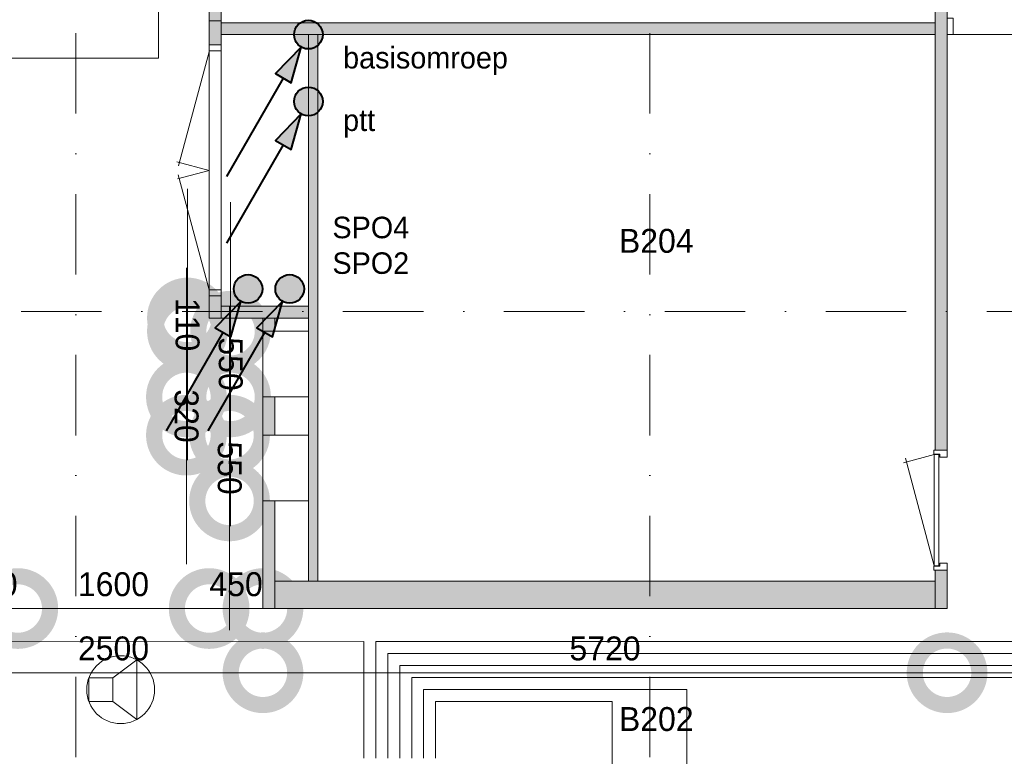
# Model space of a CAD drawing. Header units: millimetres. Extents: x 0 to 84100, y 0 to 59400.
# Tile 7 of 39: x 8601 to 16834, y 16955 to 23116. Entities that reach past the tile are written whole.
import ezdxf
from ezdxf.enums import TextEntityAlignment as Align
from ezdxf.xclip import XClip

# ---------------------------------------------------------------- set-up
doc = ezdxf.new("R2010")
doc.units = ezdxf.units.MM
doc.header["$PDMODE"] = 3
doc.header["$PDSIZE"] = 1
doc.linetypes.add('DGN4', pattern=[1345.6, 672.8, -336.4, 0, -336.4])
for name, color, linetype in [('16', 7, 'Continuous'), ('17', 7, 'Continuous'), ('25', 7, 'Continuous'), ('29', 7, 'Continuous'), ('31', 7, 'Continuous'), ('32', 7, 'Continuous'), ('33', 7, 'Continuous'), ('48', 7, 'Continuous'), ('56', 7, 'Continuous'), ('58', 7, 'Continuous'), ('62', 7, 'Continuous'), ('TRAP', 7, 'Continuous')]:
    doc.layers.add(name, color=color, linetype=linetype)
doc.styles.add('dgn000', font='dgn000.shx')
doc.styles.add('dgn003', font='dgn003.shx')
doc.styles.get("Standard").update_dxf_attribs({"font": 'arial.ttf'})
doc.dimstyles.get("Standard").update_dxf_attribs({"dimtxt": 0.18, "dimasz": 0.18, "dimexe": 0.18, "dimexo": 0.0625, "dimgap": 0.09, "dimtad": 0, "dimtih": 1, "dimtoh": 1, "dimdec": 4, "dimzin": 0, "dimdsep": 46, "dimtxsty": 'Standard', "dimcen": 0.09, "dimadec": 0, "dimazin": 0, "dimtfac": 1, "dimtdec": 4, "dimtofl": 0, "dimtmove": 0, "dimatfit": 3, "dimfxl": 1, "dimtolj": 1, "dimtzin": 0, "dimarcsym": 0})

# ---------------------------------------------------------------- blocks, each defined once
blk = doc.blocks.new('EZ3')
at = {"layer": '29'}
h = blk.add_hatch(color=4, dxfattribs=at)
edge = h.paths.add_edge_path()
edge.add_arc((0, 0), 120, 0, 360)
blk.add_hatch(color=4, dxfattribs=at).paths.add_polyline_path([(-60, -104), (-275, -326), (-145, -402)])
at = {"layer": '29', "color": 4, "linetype": 'Continuous', "lineweight": 40}
blk.add_line((-210, -364), (-685, -1186), dxfattribs=at)
at = {"layer": '29', "color": 4, "linetype": 'Continuous', "lineweight": 40, "flags": 128}
blk.add_lwpolyline([(-60, -104), (-275, -326), (-145, -402), (-60, -104)], dxfattribs=at)
at = {"layer": '29', "color": 4, "linetype": 'Continuous', "lineweight": 40}
blk.add_circle((0, 0), 120, dxfattribs=at)
blk = doc.blocks.new('EZ31')
at = {"layer": '29'}
h = blk.add_hatch(color=4, dxfattribs=at)
edge = h.paths.add_edge_path()
edge.add_arc((0, 0), 120, 0, 360)
blk.add_hatch(color=4, dxfattribs=at).paths.add_polyline_path([(-60, -104), (-275, -326), (-145, -402)])
at = {"layer": '29', "color": 4, "linetype": 'Continuous', "lineweight": 40}
blk.add_line((-210, -364), (-685, -1186), dxfattribs=at)
at = {"layer": '29', "color": 4, "linetype": 'Continuous', "lineweight": 40, "flags": 128}
blk.add_lwpolyline([(-60, -104), (-275, -326), (-145, -402), (-60, -104)], dxfattribs=at)
at = {"layer": '29', "color": 4, "linetype": 'Continuous', "lineweight": 40}
blk.add_circle((0, 0), 120, dxfattribs=at)
blk = doc.blocks.new('EZ32')
at = {"layer": '25'}
h = blk.add_hatch(color=4, dxfattribs=at)
edge = h.paths.add_edge_path()
edge.add_arc((0, 0), 120, 0, 360)
blk.add_hatch(color=4, dxfattribs=at).paths.add_polyline_path([(-60, -104), (-275, -326), (-145, -402)])
at = {"layer": '25', "color": 4, "linetype": 'Continuous', "lineweight": 40}
blk.add_line((-210, -364), (-685, -1186), dxfattribs=at)
at = {"layer": '25', "color": 4, "linetype": 'Continuous', "lineweight": 40, "flags": 128}
blk.add_lwpolyline([(-60, -104), (-275, -326), (-145, -402), (-60, -104)], dxfattribs=at)
at = {"layer": '25', "color": 4, "linetype": 'Continuous', "lineweight": 40}
blk.add_circle((0, 0), 120, dxfattribs=at)
blk = doc.blocks.new('EZ33')
at = {"layer": 'TRAP'}
h = blk.add_hatch(color=4, dxfattribs=at)
edge = h.paths.add_edge_path()
edge.add_arc((0, 0), 120, 0, 360)
blk.add_hatch(color=4, dxfattribs=at).paths.add_polyline_path([(-60, -104), (-275, -326), (-145, -402)])
at = {"layer": 'TRAP', "color": 4, "linetype": 'Continuous', "lineweight": 40}
blk.add_line((-210, -364), (-685, -1186), dxfattribs=at)
at = {"layer": 'TRAP', "color": 4, "linetype": 'Continuous', "lineweight": 40, "flags": 128}
blk.add_lwpolyline([(-60, -104), (-275, -326), (-145, -402), (-60, -104)], dxfattribs=at)
at = {"layer": 'TRAP', "color": 4, "linetype": 'Continuous', "lineweight": 40}
blk.add_circle((0, 0), 120, dxfattribs=at)
blk = doc.blocks.new('930L0964')
at = {"layer": '33', "color": 1, "linetype": 'Continuous', "lineweight": 0}
for p, q in [((-98, 968), (-353.44, 899.56)), ((-98, 38), (-338.7, 936.31))]:
    blk.add_line(p, q, dxfattribs=at)
at = {"layer": '33', "color": 92, "linetype": 'Continuous', "lineweight": 13, "true_color": 0x00e100, "flags": 128}
for points in [[(-90, 1006), (-101, 1006), (-101, 971), (-51, 971), (-51, 946), (11, 946), (11, 1006), (0, 1006)], [(-90, 0), (-101, 0), (-101, 35), (-51, 35), (-51, 60), (11, 60), (11, 0), (0, 0)]]:
    blk.add_lwpolyline(points, dxfattribs=at)
at = {"layer": '33', "color": 2, "linetype": 'Continuous', "lineweight": 13, "true_color": 0xf0f000, "flags": 128}
blk.add_lwpolyline([(-98, 968), (-98, 38), (-58, 38), (-58, 968), (-98, 968)], dxfattribs=at)
blk = doc.blocks.new('_DotSmall')
at = {"color": 0, "linetype": 'ByBlock', "const_width": 0.5}
blk.add_lwpolyline([(-0.0625, 0, 1), (0.0625, 0, 1)], format="xyb", close=True, dxfattribs=at)
blk = doc.blocks.new('*D19366')
at = {"layer": '58', "color": 3, "linetype": 'Continuous', "lineweight": 0, "transparency": 16777216}
blk.add_line((5814.8, 9670.7), (3314.8, 9670.7), dxfattribs=at)
at = {"layer": 'Defpoints', "color": 0, "linetype": 'Continuous', "transparency": 16777216}
for p in [(3314.8, 10586), (5814.8, 10586), (3314.8, 9670.7)]:
    blk.add_point(p, dxfattribs=at)
at = {"layer": '58', "color": 3, "linetype": 'Continuous', "lineweight": 0, "transparency": 16777216, "xscale": 1080, "yscale": 1080, "zscale": 1080, "rotation": 180}
blk.add_blockref('_DotSmall', (3314.8, 9670.7), dxfattribs=at)
at = {"layer": '58', "color": 3, "linetype": 'Continuous', "lineweight": 0, "transparency": 16777216, "xscale": 1080, "yscale": 1080, "zscale": 1080}
blk.add_blockref('_DotSmall', (5814.8, 9670.7), dxfattribs=at)
at = {"layer": '58', "color": 3, "linetype": 'Continuous', "lineweight": 0, "transparency": 16777216, "insert": (4564.8, 9872.8), "char_height": 200, "attachment_point": 5, "style": 'dgn003'}
blk.add_mtext('\\A1;2500', dxfattribs=at)
blk = doc.blocks.new('*D19367')
at = {"layer": '58', "color": 3, "linetype": 'Continuous', "lineweight": 0, "transparency": 16777216}
for p, q in [((3314.8, 10207.8), (2234.8, 10207.8)), ((3314.8, 10207.8), (3764.8, 10207.8)), ((3764.8, 10207.8), (4844.8, 10207.8))]:
    blk.add_line(p, q, dxfattribs=at)
at = {"layer": 'Defpoints', "color": 0, "linetype": 'Continuous', "transparency": 16777216}
for p in [(3314.8, 12637.8), (3764.8, 12637.8), (3764.8, 10207.8)]:
    blk.add_point(p, dxfattribs=at)
at = {"layer": '58', "color": 3, "linetype": 'Continuous', "lineweight": 0, "transparency": 16777216, "xscale": 1080, "yscale": 1080, "zscale": 1080}
blk.add_blockref('_DotSmall', (3314.8, 10207.8), dxfattribs=at)
at = {"layer": '58', "color": 3, "linetype": 'Continuous', "lineweight": 0, "transparency": 16777216, "xscale": 1080, "yscale": 1080, "zscale": 1080, "rotation": 180}
blk.add_blockref('_DotSmall', (3764.8, 10207.8), dxfattribs=at)
at = {"layer": '58', "color": 3, "linetype": 'Continuous', "lineweight": 0, "transparency": 16777216, "insert": (3539.8, 10409.9), "char_height": 200, "attachment_point": 5, "style": 'dgn003'}
blk.add_mtext('\\A1;450', dxfattribs=at)
blk = doc.blocks.new('*D19368')
at = {"layer": '58', "color": 3, "linetype": 'Continuous', "lineweight": 0, "transparency": 16777216}
blk.add_line((5364.8, 10207.8), (3764.8, 10207.8), dxfattribs=at)
at = {"layer": 'Defpoints', "color": 0, "linetype": 'Continuous', "transparency": 16777216}
for p in [(3764.8, 12637.8), (5364.8, 12637.8), (3764.8, 10207.8)]:
    blk.add_point(p, dxfattribs=at)
at = {"layer": '58', "color": 3, "linetype": 'Continuous', "lineweight": 0, "transparency": 16777216, "xscale": 1080, "yscale": 1080, "zscale": 1080, "rotation": 180}
blk.add_blockref('_DotSmall', (3764.8, 10207.8), dxfattribs=at)
at = {"layer": '58', "color": 3, "linetype": 'Continuous', "lineweight": 0, "transparency": 16777216, "xscale": 1080, "yscale": 1080, "zscale": 1080}
blk.add_blockref('_DotSmall', (5364.8, 10207.8), dxfattribs=at)
at = {"layer": '58', "color": 3, "linetype": 'Continuous', "lineweight": 0, "transparency": 16777216, "insert": (4564.8, 10409.9), "char_height": 200, "attachment_point": 5, "style": 'dgn003'}
blk.add_mtext('\\A1;1600', dxfattribs=at)
blk = doc.blocks.new('*D19369')
at = {"layer": '58', "color": 3, "linetype": 'Continuous', "lineweight": 0, "transparency": 16777216}
for p, q in [((5364.8, 10207.8), (4284.8, 10207.8)), ((5364.8, 10207.8), (5814.8, 10207.8)), ((5814.8, 10207.8), (6894.8, 10207.8))]:
    blk.add_line(p, q, dxfattribs=at)
at = {"layer": 'Defpoints', "color": 0, "linetype": 'Continuous', "transparency": 16777216}
for p in [(5364.8, 12637.8), (5814.8, 12637.8), (5814.8, 10207.8)]:
    blk.add_point(p, dxfattribs=at)
at = {"layer": '58', "color": 3, "linetype": 'Continuous', "lineweight": 0, "transparency": 16777216, "xscale": 1080, "yscale": 1080, "zscale": 1080}
blk.add_blockref('_DotSmall', (5364.8, 10207.8), dxfattribs=at)
at = {"layer": '58', "color": 3, "linetype": 'Continuous', "lineweight": 0, "transparency": 16777216, "xscale": 1080, "yscale": 1080, "zscale": 1080, "rotation": 180}
blk.add_blockref('_DotSmall', (5814.8, 10207.8), dxfattribs=at)
at = {"layer": '58', "color": 3, "linetype": 'Continuous', "lineweight": 0, "transparency": 16777216, "insert": (5589.8, 10409.9), "char_height": 200, "attachment_point": 5, "style": 'dgn003'}
blk.add_mtext('\\A1;450', dxfattribs=at)
blk = doc.blocks.new('*D19370')
at = {"layer": '58', "color": 3, "linetype": 'Continuous', "lineweight": 0, "transparency": 16777216}
blk.add_line((11534.8, 9670.7), (5814.8, 9670.7), dxfattribs=at)
at = {"layer": 'Defpoints', "color": 0, "linetype": 'Continuous', "transparency": 16777216}
for p in [(5814.8, 10586), (11534.8, 10586), (5814.8, 9670.7)]:
    blk.add_point(p, dxfattribs=at)
at = {"layer": '58', "color": 3, "linetype": 'Continuous', "lineweight": 0, "transparency": 16777216, "xscale": 1080, "yscale": 1080, "zscale": 1080, "rotation": 180}
blk.add_blockref('_DotSmall', (5814.8, 9670.7), dxfattribs=at)
at = {"layer": '58', "color": 3, "linetype": 'Continuous', "lineweight": 0, "transparency": 16777216, "xscale": 1080, "yscale": 1080, "zscale": 1080}
blk.add_blockref('_DotSmall', (11534.8, 9670.7), dxfattribs=at)
at = {"layer": '58', "color": 3, "linetype": 'Continuous', "lineweight": 0, "transparency": 16777216, "insert": (8674.8, 9872.8), "char_height": 200, "attachment_point": 5, "style": 'dgn003'}
blk.add_mtext('\\A1;5720', dxfattribs=at)
blk = doc.blocks.new('*D19371')
at = {"layer": '58', "color": 3, "linetype": 'Continuous', "lineweight": 0, "transparency": 16777216}
blk.add_line((13734.8, 9670.7), (11534.8, 9670.7), dxfattribs=at)
at = {"layer": 'Defpoints', "color": 0, "linetype": 'Continuous', "transparency": 16777216}
for p in [(11534.8, 10586), (13734.8, 10586), (11534.8, 9670.7)]:
    blk.add_point(p, dxfattribs=at)
at = {"layer": '58', "color": 3, "linetype": 'Continuous', "lineweight": 0, "transparency": 16777216, "xscale": 1080, "yscale": 1080, "zscale": 1080, "rotation": 180}
blk.add_blockref('_DotSmall', (11534.8, 9670.7), dxfattribs=at)
at = {"layer": '58', "color": 3, "linetype": 'Continuous', "lineweight": 0, "transparency": 16777216, "xscale": 1080, "yscale": 1080, "zscale": 1080}
blk.add_blockref('_DotSmall', (13734.8, 9670.7), dxfattribs=at)
at = {"layer": '58', "color": 3, "linetype": 'Continuous', "lineweight": 0, "transparency": 16777216, "insert": (12634.8, 9872.8), "char_height": 200, "attachment_point": 5, "style": 'dgn003'}
blk.add_mtext('\\A1;2200', dxfattribs=at)
blk = doc.blocks.new('*D19421')
at = {"layer": '58', "color": 3, "linetype": 'Continuous', "lineweight": 0, "transparency": 16777216}
for p, q in [((5182.94, 12637.77), (5182.94, 13717.77)), ((5182.94, 12527.77), (5182.94, 12637.77)), ((5182.94, 12527.77), (5182.94, 11447.77))]:
    blk.add_line(p, q, dxfattribs=at)
at = {"layer": 'Defpoints', "color": 0, "linetype": 'Continuous', "transparency": 16777216}
for p in [(5182.94, 12637.77), (5814.76, 12637.77), (5814.76, 12527.77)]:
    blk.add_point(p, dxfattribs=at)
at = {"layer": '58', "color": 3, "linetype": 'Continuous', "lineweight": 0, "transparency": 16777216, "xscale": 1080, "yscale": 1080, "zscale": 1080}
for p, rotation in [((5182.94, 12637.77), 270), ((5182.94, 12527.77), 90)]:
    blk.add_blockref('_DotSmall', p, dxfattribs=dict(at, rotation=rotation))
at = {"layer": '58', "color": 3, "linetype": 'Continuous', "lineweight": 0, "transparency": 16777216, "insert": (5182.94, 12582.77), "char_height": 200, "attachment_point": 5, "rotation": 270, "style": 'dgn003'}
blk.add_mtext('\\A1;110', dxfattribs=at)
blk = doc.blocks.new('*D19422')
at = {"layer": '58', "color": 3, "linetype": 'Continuous', "lineweight": 0, "transparency": 16777216}
for p, q in [((5543.83, 12527.77), (5543.83, 13607.77)), ((5543.83, 11977.77), (5543.83, 12527.77)), ((5543.83, 11977.77), (5543.83, 10897.77))]:
    blk.add_line(p, q, dxfattribs=at)
at = {"layer": 'Defpoints', "color": 0, "linetype": 'Continuous', "transparency": 16777216}
for p in [(5543.83, 12527.77), (5814.76, 12527.77), (5814.76, 11977.77)]:
    blk.add_point(p, dxfattribs=at)
at = {"layer": '58', "color": 3, "linetype": 'Continuous', "lineweight": 0, "transparency": 16777216, "xscale": 1080, "yscale": 1080, "zscale": 1080}
for p, rotation in [((5543.83, 12527.77), 270), ((5543.83, 11977.77), 90)]:
    blk.add_blockref('_DotSmall', p, dxfattribs=dict(at, rotation=rotation))
at = {"layer": '58', "color": 3, "linetype": 'Continuous', "lineweight": 0, "transparency": 16777216, "insert": (5543.83, 12252.77), "char_height": 200, "attachment_point": 5, "rotation": 270, "style": 'dgn003'}
blk.add_mtext('\\A1;550', dxfattribs=at)
blk = doc.blocks.new('*D19423')
at = {"layer": '58', "color": 3, "linetype": 'Continuous', "lineweight": 0, "transparency": 16777216}
for p, q in [((5174.54, 11977.77), (5174.54, 13057.77)), ((5174.54, 11657.77), (5174.54, 11977.77)), ((5174.54, 11657.77), (5174.54, 10577.77))]:
    blk.add_line(p, q, dxfattribs=at)
at = {"layer": 'Defpoints', "color": 0, "linetype": 'Continuous', "transparency": 16777216}
for p in [(5174.54, 11977.77), (5814.76, 11977.77), (5814.76, 11657.77)]:
    blk.add_point(p, dxfattribs=at)
at = {"layer": '58', "color": 3, "linetype": 'Continuous', "lineweight": 0, "transparency": 16777216, "xscale": 1080, "yscale": 1080, "zscale": 1080}
for p, rotation in [((5174.54, 11977.77), 270), ((5174.54, 11657.77), 90)]:
    blk.add_blockref('_DotSmall', p, dxfattribs=dict(at, rotation=rotation))
at = {"layer": '58', "color": 3, "linetype": 'Continuous', "lineweight": 0, "transparency": 16777216, "insert": (5174.54, 11817.77), "char_height": 200, "attachment_point": 5, "rotation": 270, "style": 'dgn003'}
blk.add_mtext('\\A1;320', dxfattribs=at)
blk = doc.blocks.new('*D19424')
at = {"layer": '58', "color": 3, "linetype": 'Continuous', "lineweight": 0, "transparency": 16777216}
for p, q in [((5535.43, 11657.77), (5535.43, 12737.77)), ((5535.43, 11107.77), (5535.43, 11657.77)), ((5535.43, 11107.77), (5535.43, 10027.77))]:
    blk.add_line(p, q, dxfattribs=at)
at = {"layer": 'Defpoints', "color": 0, "linetype": 'Continuous', "transparency": 16777216}
for p in [(5535.43, 11657.77), (5814.76, 11657.77), (5814.76, 11107.77)]:
    blk.add_point(p, dxfattribs=at)
at = {"layer": '58', "color": 3, "linetype": 'Continuous', "lineweight": 0, "transparency": 16777216, "xscale": 1080, "yscale": 1080, "zscale": 1080}
for p, rotation in [((5535.43, 11657.77), 270), ((5535.43, 11107.77), 90)]:
    blk.add_blockref('_DotSmall', p, dxfattribs=dict(at, rotation=rotation))
at = {"layer": '58', "color": 3, "linetype": 'Continuous', "lineweight": 0, "transparency": 16777216, "insert": (5535.43, 11382.77), "char_height": 200, "attachment_point": 5, "rotation": 270, "style": 'dgn003'}
blk.add_mtext('\\A1;550', dxfattribs=at)
blk = doc.blocks.new('EU512')
at = {"layer": '25', "color": 3, "linetype": 'Continuous', "lineweight": 0}
for p, q in [((200, 100), (400, 250)), ((400, 250), (400, -250)), ((200, -100), (400, -250))]:
    blk.add_line(p, q, dxfattribs=at)
at = {"layer": '25', "color": 3, "linetype": 'Continuous', "lineweight": 0, "flags": 128}
blk.add_lwpolyline([(0, -100), (200, -100), (200, 100), (0, 100), (0, -100)], dxfattribs=at)
at = {"layer": '25', "color": 3, "linetype": 'Continuous', "lineweight": 0}
blk.add_circle((265.5, -0.2), 283.8, dxfattribs=at)
blk = doc.blocks.new('50E03_329_B02 - Default')
at = {"layer": '62'}
for color, points in [(7, [(5364.76, 15122.77), (5464.76, 15122.77), (5464.76, 17507.77), (5814.76, 17507.77), (5814.76, 17607.77), (5364.76, 17607.77)]), (7, [(11434.76, 15307.77), (11534.76, 15307.77), (11534.76, 11533.77), (11434.76, 11533.77)]), (7, [(5464.76, 14922.77), (5364.76, 14922.77), (5364.76, 15122.77), (5464.76, 15122.77)]), (7, [(11434.76, 15107.77), (5464.76, 15107.77), (5464.76, 15007.77), (11434.76, 15007.77)]), (7, [(6194.76, 15007.77), (6274.76, 15007.77), (6274.76, 10437.77), (6194.76, 10437.77)]), (7, [(5464.76, 12822.77), (5364.76, 12822.77), (5364.76, 12637.77), (5464.76, 12637.77)]), (7, [(6194.76, 12637.77), (5464.76, 12637.77), (5464.76, 12737.77), (6194.76, 12737.77)]), (7, [(5914.76, 12527.77), (5814.76, 12527.77), (5814.76, 12637.77), (5914.76, 12637.77)]), (7, [(5914.76, 11657.77), (5814.76, 11657.77), (5814.76, 11977.77), (5914.76, 11977.77)]), (7, [(5914.76, 11107.77), (5914.76, 10207.77), (5814.76, 10207.77), (5814.76, 11107.77)]), (7, [(11534.76, 10207.77), (11434.76, 10207.77), (11434.76, 10527.77), (11534.76, 10527.77)]), (9, [(5914.76, 10437.77), (11434.76, 10437.77), (11434.76, 10207.77), (5914.76, 10207.77)])]:
    blk.add_hatch(color=color, dxfattribs=at).paths.add_polyline_path(points)
at = {"layer": '16', "color": 92, "linetype": 'Continuous', "lineweight": 0, "true_color": 0x00e100, "flags": 128}
for points in [[(5364.76, 15122.77), (5364.76, 17607.77), (5814.76, 17607.77), (5814.76, 17507.77), (5464.76, 17507.77), (5464.76, 15122.77), (5364.76, 15122.77)], [(6274.76, 10437.77), (6194.76, 10437.77), (6194.76, 15007.77), (6274.76, 15007.77), (6274.76, 10437.77)], [(5814.76, 11107.77), (5814.76, 10207.77), (5914.76, 10207.77), (5914.76, 11107.77), (5814.76, 11107.77)]]:
    blk.add_lwpolyline(points, dxfattribs=at)
at = {"layer": '17', "color": 92, "linetype": 'Continuous', "lineweight": 0, "true_color": 0x00e100}
for p, q in [((11434.76, 15307.77), (11434.76, 11533.77)), ((11434.76, 15107.77), (5464.76, 15107.77)), ((11534.76, 15089.15), (11534.76, 11533.77)), ((11434.76, 15007.77), (5464.76, 15007.77)), ((11534.76, 11533.77), (11434.76, 11533.77))]:
    blk.add_line(p, q, dxfattribs=at)
at = {"layer": '17', "color": 92, "linetype": 'Continuous', "lineweight": 0, "true_color": 0x00e100, "flags": 128}
for points in [[(5364.76, 15122.77), (5464.76, 15122.77), (5464.76, 14922.77), (5364.76, 14922.77), (5364.76, 15122.77)], [(5364.76, 12822.77), (5464.76, 12822.77), (5464.76, 12637.77), (5364.76, 12637.77), (5364.76, 12822.77)], [(6194.76, 12637.77), (5464.76, 12637.77), (5464.76, 12737.77), (6194.76, 12737.77), (6194.76, 12637.77)], [(5914.76, 12637.77), (5814.76, 12637.77), (5814.76, 12527.77), (5914.76, 12527.77), (5914.76, 12637.77)], [(5914.76, 11977.77), (5814.76, 11977.77), (5814.76, 11657.77), (5914.76, 11657.77), (5914.76, 11977.77)], [(11434.76, 10527.77), (11534.76, 10527.77), (11534.76, 10207.77), (11434.76, 10207.77), (11434.76, 10527.77)], [(5914.76, 10207.77), (11434.76, 10207.77), (11434.76, 10437.77), (5914.76, 10437.77), (5914.76, 10207.77)]]:
    blk.add_lwpolyline(points, dxfattribs=at)
at = {"layer": '31', "color": 3, "linetype": 'Continuous', "lineweight": 0, "flags": 128}
for points in [[(5814.76, 11977.77), (6194.76, 11977.77), (6194.76, 12527.77), (5814.76, 12527.77), (5814.76, 11977.77)], [(5814.76, 11107.77), (6194.76, 11107.77), (6194.76, 11657.77), (5814.76, 11657.77), (5814.76, 11107.77)]]:
    blk.add_lwpolyline(points, dxfattribs=at)
at = {"layer": '32', "color": 3, "linetype": 'Continuous', "lineweight": 0}
for p, q in [((11534.76, 15007.77), (13234.76, 15007.77)), ((5364.76, 14922.77), (5364.76, 12822.77)), ((5464.76, 14922.77), (5464.76, 12822.77))]:
    blk.add_line(p, q, dxfattribs=at)
at = {"layer": '32', "color": 3, "linetype": 'Continuous', "lineweight": 0, "flags": 128}
for points in [[(11584.76, 15146.77), (11534.76, 15146.77), (11534.76, 15007.77), (11584.76, 15007.77), (11584.76, 15146.77)], [(5364.76, 14872.77), (5364.76, 14922.77), (5464.76, 14922.77), (5464.76, 14872.77), (5364.76, 14872.77)], [(5364.76, 12822.77), (5364.76, 12872.77), (5464.76, 12872.77), (5464.76, 12822.77), (5364.76, 12822.77)]]:
    blk.add_lwpolyline(points, dxfattribs=at)
at = {"layer": '33', "color": 1, "linetype": 'Continuous', "lineweight": 0}
for p, q in [((5364.76, 14863.39), (5109.67, 13911.39)), ((5364.76, 13872.77), (5094.66, 13945.14)), ((5364.76, 13872.77), (5099.47, 13801.69)), ((5364.76, 12872.77), (5106.56, 13836.39))]:
    blk.add_line(p, q, dxfattribs=at)
at = {"layer": '56', "color": 3, "linetype": 'DGN4', "lineweight": 0}
for p, q in [((4249.76, 50407.77), (4249.76, 1494.98)), ((9049.76, 50407.77), (9049.76, 1494.98)), ((51564.76, 12692.77), (-3435.24, 12692.77))]:
    blk.add_line(p, q, dxfattribs=at)
at = {"layer": '62', "color": 7, "linetype": 'Continuous', "lineweight": 0, "flags": 128}
for points in [[(5364.76, 15122.77), (5464.76, 15122.77), (5464.76, 17507.77), (5814.76, 17507.77), (5814.76, 17607.77), (5364.76, 17607.77), (5364.76, 15122.77)], [(11434.76, 15307.77), (11534.76, 15307.77), (11534.76, 11533.77), (11434.76, 11533.77), (11434.76, 15307.77)], [(5464.76, 14922.77), (5364.76, 14922.77), (5364.76, 15122.77), (5464.76, 15122.77), (5464.76, 14922.77)], [(11434.76, 15107.77), (5464.76, 15107.77), (5464.76, 15007.77), (11434.76, 15007.77), (11434.76, 15107.77)], [(6194.76, 15007.77), (6274.76, 15007.77), (6274.76, 10437.77), (6194.76, 10437.77), (6194.76, 15007.77)], [(5464.76, 12822.77), (5364.76, 12822.77), (5364.76, 12637.77), (5464.76, 12637.77), (5464.76, 12822.77)], [(6194.76, 12637.77), (5464.76, 12637.77), (5464.76, 12737.77), (6194.76, 12737.77), (6194.76, 12637.77)], [(5914.76, 12527.77), (5814.76, 12527.77), (5814.76, 12637.77), (5914.76, 12637.77), (5914.76, 12527.77)], [(5914.76, 11657.77), (5814.76, 11657.77), (5814.76, 11977.77), (5914.76, 11977.77), (5914.76, 11657.77)], [(5914.76, 11107.77), (5914.76, 10207.77), (5814.76, 10207.77), (5814.76, 11107.77), (5914.76, 11107.77)], [(11534.76, 10207.77), (11434.76, 10207.77), (11434.76, 10527.77), (11534.76, 10527.77), (11534.76, 10207.77)]]:
    blk.add_lwpolyline(points, dxfattribs=at)
at = {"layer": '62', "color": 9, "linetype": 'Continuous', "lineweight": 0, "flags": 128}
blk.add_lwpolyline([(5914.76, 10437.77), (11434.76, 10437.77), (11434.76, 10207.77), (5914.76, 10207.77), (5914.76, 10437.77)], dxfattribs=at)
at = {"color": 7, "linetype": 'Continuous', "lineweight": 0}
blk.add_blockref('930L0964', (11524.76, 10527.77), dxfattribs=at)
at = {"layer": '48', "color": 7, "linetype": 'Continuous', "lineweight": 0, "style": 'dgn003'}
for s, p in [('B204', (9103.3, 13283.1)), ('B202', (9103.3, 9283.58))]:
    blk.add_text(s, height=200, dxfattribs=at).set_placement(p, align=Align.MIDDLE_CENTER)
at = {"layer": '58', "color": 3, "linetype": 'Continuous', "lineweight": 0}
for base, p1, p2, picture, middle in [((5182.94, 12637.77), (5814.76, 12527.77), (5814.76, 12637.77), '*D19421', (5182.94, 12582.77)), ((5543.83, 12527.77), (5814.76, 11977.77), (5814.76, 12527.77), '*D19422', (5543.83, 12252.77)), ((5174.54, 11977.77), (5814.76, 11657.77), (5814.76, 11977.77), '*D19423', (5174.54, 11817.77)), ((5535.43, 11657.77), (5814.76, 11107.77), (5814.76, 11657.77), '*D19424', (5535.43, 11382.77))]:
    dim = blk.add_linear_dim(base=base, p1=p1, p2=p2, angle=270, dimstyle='Standard', override={"dimscale": 1, "dimtxt": 200, "dimasz": 1080, "dimexe": 0, "dimexo": 0, "dimgap": 100, "dimtad": 1, "dimjust": 0, "dimtih": 0, "dimtoh": 0, "dimdec": 0, "dimlfac": 1, "dimzin": 11, "dimdsep": 46, "dimlunit": 2, "dimpost": '<>', "dimtxsty": 'dgn003', "dimblk1": 'DotSmall', "dimblk2": 'DotSmall', "dimsah": 1, "dimcen": 0, "dimse1": 1, "dimse2": 1, "dimclrd": 3, "dimclre": 3, "dimclrt": 3, "dimtol": 0, "dimtix": 1, "dimtofl": 1, "dimatfit": 3, "dimfrac": 1, "dimtolj": 1, "dimlwd": 0, "dimlwe": 0}, dxfattribs=at)
    dim.commit()
    dim.dimension.update_dxf_attribs({"geometry": picture, "text_midpoint": middle, "text_rotation": 270})
for base, p1, p2, picture, middle in [((3764.76, 10207.77), (3314.76, 12637.77), (3764.76, 12637.77), '*D19367', (3539.76, 10409.88)), ((3764.76, 10207.77), (5364.76, 12637.77), (3764.76, 12637.77), '*D19368', (4564.76, 10409.88)), ((5814.76, 10207.77), (5364.76, 12637.77), (5814.76, 12637.77), '*D19369', (5589.76, 10409.88)), ((3314.76, 9670.73), (5814.76, 10585.95), (3314.76, 10585.95), '*D19366', (4564.76, 9872.84)), ((5814.76, 9670.73), (11534.76, 10585.95), (5814.76, 10585.95), '*D19370', (8674.76, 9872.84)), ((11534.76, 9670.73), (13734.76, 10585.95), (11534.76, 10585.95), '*D19371', (12634.76, 9872.84))]:
    dim = blk.add_linear_dim(base=base, p1=p1, p2=p2, dimstyle='Standard', override={"dimscale": 1, "dimtxt": 200, "dimasz": 1080, "dimexe": 0, "dimexo": 0, "dimgap": 100, "dimtad": 1, "dimjust": 0, "dimtih": 0, "dimtoh": 0, "dimdec": 0, "dimlfac": 1, "dimzin": 11, "dimdsep": 46, "dimlunit": 2, "dimpost": '<>', "dimtxsty": 'dgn003', "dimblk1": 'DotSmall', "dimblk2": 'DotSmall', "dimsah": 1, "dimcen": 0, "dimse1": 1, "dimse2": 1, "dimclrd": 3, "dimclre": 3, "dimclrt": 3, "dimtol": 0, "dimtix": 1, "dimtofl": 1, "dimatfit": 3, "dimfrac": 1, "dimtolj": 1, "dimlwd": 0, "dimlwe": 0}, dxfattribs=at)
    dim.commit()
    dim.dimension.update_dxf_attribs({"geometry": picture, "text_midpoint": middle})

msp = doc.modelspace()

# ---------------------------------------------------------------- linework, layer by layer
at = {"layer": '29', "color": 1, "linetype": 'Continuous', "lineweight": 0, "flags": 128}
for points in [[(3848.62, 22794.25), (9761, 22794.25), (9761, 24961.8), (8966.31, 24961.8)], [(23136.51, 22940.8), (23138.05, 17914), (11578.25, 17914), (11578.25, 16938.01)], [(23936.46, 22940.8), (23938, 17814), (11678.25, 17814), (11678.25, 16938.01)], [(4588, 11847), (4588, 17913.29), (11478.25, 17914), (11478.25, 16938.01)], [(23938, 11847.71), (23938, 17714), (11778.25, 17714), (11778.25, 16938.01)], [(23138.05, 11847.71), (23138.05, 17614), (11878.25, 17614), (11878.25, 16938.01)], [(14178.3, 11847.71), (14178.3, 17514), (11978.25, 17514), (11978.25, 16938.01)], [(13554.79, 11848), (13554.79, 17414.29), (12078.25, 17414), (12078.25, 16938.01)]]:
    msp.add_lwpolyline(points, dxfattribs=at)

# ---------------------------------------------------------------- block references
ref = msp.add_blockref('50E03_329_B02 - Default', (4820.03, 7983.03))
XClip(ref).set_block_clipping_path([(-3447.2, 1205.47), (51798.68, 50007.99)])
at = {"color": 1, "linetype": 'Continuous', "lineweight": 0}
for name, p in [('EZ32', (11014.79, 22990.8)), ('EZ33', (11014.79, 22431.8)), ('EZ3', (10510.24, 20863.91)), ('EZ31', (10858.24, 20863.91)), ('EU512', (9179.15, 17512.39))]:
    msp.add_blockref(name, p, dxfattribs=at)

# ---------------------------------------------------------------- texts
at = {"layer": '25', "color": 1, "linetype": 'Continuous', "lineweight": 0, "style": 'dgn000'}
msp.add_text('basisomroep', height=180, dxfattribs=at).set_placement((11304.83, 22707.7))
at = {"layer": '29', "color": 1, "linetype": 'Continuous', "lineweight": 0, "style": 'dgn000'}
for s, p in [('SPO4', (11215.24, 21287.91)), ('SPO2', (11215.24, 20989.91))]:
    msp.add_text(s, height=180, dxfattribs=at).set_placement(p)
at = {"layer": 'TRAP', "color": 1, "linetype": 'Continuous', "lineweight": 0, "style": 'dgn000'}
msp.add_text('ptt', height=180, dxfattribs=at).set_placement((11304.83, 22184.7))

doc.saveas('drawing.dxf')
